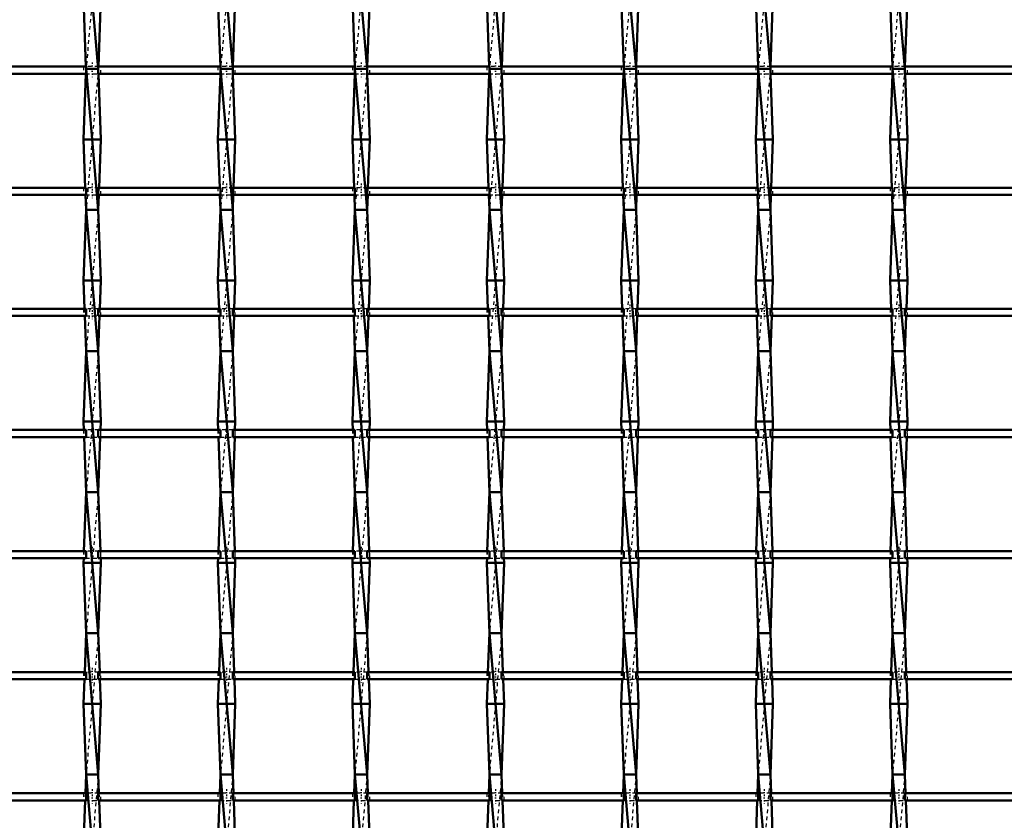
# Model space of a CAD drawing. Header units: millimetres. Extents: x -746 to 532, y -500 to 878.
# Tile 12 of 16: x -173 to 106, y 165 to 392. Entities that reach past the tile are written whole.
import ezdxf

# ---------------------------------------------------------------- set-up
doc = ezdxf.new("R2010")
doc.units = ezdxf.units.MM
doc.linetypes.add('Center', pattern=[1.5, 0.45, -0.5, 0.05, -0.5])
doc.linetypes.add('Dashed', pattern=[2, 1, -1])
for name, color, linetype, lineweight in [('AM_0', 7, 'Continuous', 50), ('AM_7', 7, 'Center', 25), ('AM_9', 6, 'Dashed', 25)]:
    doc.layers.add(name, color=color, linetype=linetype, lineweight=lineweight)

# ---------------------------------------------------------------- blocks, each defined once
blk = doc.blocks.new('9_46i0op5cmz2cym38dftzg85yj________0_in_LSSP2303438211800100035010_4')
at = {"layer": 'AM_0'}
for p, q in [((-154.13, 418), (-150.67, 378)), ((-154.85, 398), (-154.16, 378.63)), ((-149.95, 398), (-150.64, 378.63)), ((-154.13, 378), (-150.67, 338)), ((-150.67, 378), (-154.13, 378)), ((-154.18, 376.63), (-154.85, 358)), ((-150.62, 376.63), (-149.95, 358)), ((-149.95, 358), (-154.85, 358)), ((-154.85, 358), (-154.36, 344.3)), ((-149.95, 358), (-150.44, 344.3)), ((-154.29, 342.3), (-154.13, 338)), ((-150.51, 342.3), (-150.67, 338)), ((-154.13, 338), (-154.85, 318)), ((-154.13, 338), (-150.67, 298)), ((-150.67, 338), (-154.13, 338)), ((-150.67, 338), (-149.95, 318)), ((-149.95, 318), (-154.85, 318)), ((-154.85, 318), (-154.56, 309.97)), ((-149.95, 318), (-150.24, 309.97)), ((-154.49, 307.97), (-154.13, 298)), ((-150.31, 307.97), (-150.67, 298)), ((-154.13, 298), (-154.85, 278)), ((-150.67, 298), (-154.13, 298)), ((-154.13, 298), (-150.67, 258)), ((-150.67, 298), (-149.95, 278)), ((-149.95, 278), (-154.85, 278)), ((-154.85, 278), (-154.77, 275.64)), ((-149.95, 278), (-150.03, 275.64)), ((-154.69, 273.64), (-154.13, 258)), ((-150.11, 273.64), (-150.67, 258)), ((-154.13, 258), (-154.73, 241.31)), ((-154.13, 258), (-150.67, 218)), ((-150.67, 258), (-154.13, 258)), ((-150.67, 258), (-150.07, 241.31)), ((-154.8, 239.31), (-154.85, 238)), ((-154.85, 238), (-154.13, 218)), ((-149.95, 238), (-154.85, 238)), ((-149.95, 238), (-150.67, 218)), ((-150, 239.31), (-149.95, 238)), ((-154.13, 218), (-154.53, 206.98)), ((-154.13, 218), (-150.67, 178)), ((-150.67, 218), (-154.13, 218)), ((-150.67, 218), (-150.27, 206.98)), ((-154.6, 204.98), (-154.85, 198)), ((-150.2, 204.98), (-149.95, 198)), ((-149.95, 198), (-154.85, 198)), ((-154.85, 198), (-154.13, 178)), ((-149.95, 198), (-150.67, 178)), ((-154.13, 178), (-154.32, 172.65)), ((-154.13, 178), (-150.67, 138)), ((-150.67, 178), (-154.13, 178)), ((-150.67, 178), (-150.48, 172.65)), ((-154.4, 170.65), (-154.85, 158)), ((-150.4, 170.65), (-149.95, 158))]:
    blk.add_line(p, q, dxfattribs=at)
at = {"layer": 'AM_9'}
for p, q in [((-150.67, 418), (-154.13, 378)), ((-154.13, 378), (-154.18, 376.63)), ((-154.16, 378.63), (-154.13, 378)), ((-150.67, 378), (-154.13, 338)), ((-150.64, 378.63), (-150.67, 378)), ((-150.67, 378), (-150.62, 376.63)), ((-154.36, 344.3), (-154.29, 342.3)), ((-150.44, 344.3), (-150.51, 342.3)), ((-150.67, 338), (-154.13, 298)), ((-154.56, 309.97), (-154.49, 307.97)), ((-150.24, 309.97), (-150.31, 307.97)), ((-150.67, 298), (-154.13, 258)), ((-154.77, 275.64), (-154.69, 273.64)), ((-150.03, 275.64), (-150.11, 273.64)), ((-150.67, 258), (-154.13, 218)), ((-154.73, 241.31), (-154.8, 239.31)), ((-150.07, 241.31), (-150, 239.31)), ((-150.67, 218), (-154.13, 178)), ((-154.53, 206.98), (-154.6, 204.98)), ((-150.27, 206.98), (-150.2, 204.98)), ((-150.67, 178), (-154.13, 138)), ((-154.32, 172.65), (-154.4, 170.65)), ((-150.48, 172.65), (-150.4, 170.65))]:
    blk.add_line(p, q, dxfattribs=at)
blk = doc.blocks.new('10_gucr9vk588fyxqdkzhwn89y7b________0_in_LSSP2303438211800100035010_4')
at = {"layer": 'AM_0'}
for p, q in [((-116.03, 418), (-112.57, 378)), ((-116.75, 398), (-116.06, 378.63)), ((-111.85, 398), (-112.54, 378.63)), ((-112.57, 378), (-116.03, 378)), ((-116.03, 378), (-112.57, 338)), ((-116.08, 376.63), (-116.75, 358)), ((-112.52, 376.63), (-111.85, 358)), ((-111.85, 358), (-116.75, 358)), ((-116.75, 358), (-116.26, 344.3)), ((-111.85, 358), (-112.34, 344.3)), ((-116.19, 342.3), (-116.03, 338)), ((-112.41, 342.3), (-112.57, 338)), ((-116.03, 338), (-116.75, 318)), ((-116.03, 338), (-112.57, 298)), ((-112.57, 338), (-116.03, 338)), ((-112.57, 338), (-111.85, 318)), ((-111.85, 318), (-116.75, 318)), ((-116.75, 318), (-116.46, 309.97)), ((-111.85, 318), (-112.14, 309.97)), ((-116.39, 307.97), (-116.03, 298)), ((-112.21, 307.97), (-112.57, 298)), ((-116.03, 298), (-116.75, 278)), ((-116.03, 298), (-112.57, 258)), ((-112.57, 298), (-116.03, 298)), ((-112.57, 298), (-111.85, 278)), ((-116.75, 278), (-116.67, 275.64)), ((-111.85, 278), (-116.75, 278)), ((-111.85, 278), (-111.93, 275.64)), ((-116.59, 273.64), (-116.03, 258)), ((-112.01, 273.64), (-112.57, 258)), ((-116.03, 258), (-116.63, 241.31)), ((-116.03, 258), (-112.57, 218)), ((-112.57, 258), (-116.03, 258)), ((-112.57, 258), (-111.97, 241.31)), ((-116.7, 239.31), (-116.75, 238)), ((-111.85, 238), (-116.75, 238)), ((-116.75, 238), (-116.03, 218)), ((-111.85, 238), (-112.57, 218)), ((-111.9, 239.31), (-111.85, 238)), ((-116.03, 218), (-116.43, 206.98)), ((-116.03, 218), (-112.57, 178)), ((-112.57, 218), (-116.03, 218)), ((-112.57, 218), (-112.17, 206.98)), ((-116.5, 204.98), (-116.75, 198)), ((-112.1, 204.98), (-111.85, 198)), ((-111.85, 198), (-116.75, 198)), ((-116.75, 198), (-116.03, 178)), ((-111.85, 198), (-112.57, 178)), ((-116.03, 178), (-116.22, 172.65)), ((-116.03, 178), (-112.57, 138)), ((-112.57, 178), (-116.03, 178)), ((-112.57, 178), (-112.38, 172.65)), ((-116.3, 170.65), (-116.75, 158)), ((-112.3, 170.65), (-111.85, 158))]:
    blk.add_line(p, q, dxfattribs=at)
at = {"layer": 'AM_9'}
for p, q in [((-112.57, 418), (-116.03, 378)), ((-116.03, 378), (-116.08, 376.63)), ((-116.06, 378.63), (-116.03, 378)), ((-112.57, 378), (-116.03, 338)), ((-112.54, 378.63), (-112.57, 378)), ((-112.57, 378), (-112.52, 376.63)), ((-116.26, 344.3), (-116.19, 342.3)), ((-112.34, 344.3), (-112.41, 342.3)), ((-112.57, 338), (-116.03, 298)), ((-116.46, 309.97), (-116.39, 307.97)), ((-112.14, 309.97), (-112.21, 307.97)), ((-112.57, 298), (-116.03, 258)), ((-116.67, 275.64), (-116.59, 273.64)), ((-111.93, 275.64), (-112.01, 273.64)), ((-112.57, 258), (-116.03, 218)), ((-116.63, 241.31), (-116.7, 239.31)), ((-111.97, 241.31), (-111.9, 239.31)), ((-112.57, 218), (-116.03, 178)), ((-116.43, 206.98), (-116.5, 204.98)), ((-112.17, 206.98), (-112.1, 204.98)), ((-112.57, 178), (-116.03, 138)), ((-116.22, 172.65), (-116.3, 170.65)), ((-112.38, 172.65), (-112.3, 170.65))]:
    blk.add_line(p, q, dxfattribs=at)
blk = doc.blocks.new('11_9jeyl3pozs5ctkztnhtg4qyzk________0_in_LSSP2303438211800100035010_4')
at = {"layer": 'AM_0'}
for p, q in [((-77.93, 418), (-74.47, 378)), ((-78.65, 398), (-77.96, 378.63)), ((-73.75, 398), (-74.44, 378.63)), ((-77.93, 378), (-74.47, 338)), ((-74.47, 378), (-77.93, 378)), ((-77.98, 376.63), (-78.65, 358)), ((-74.42, 376.63), (-73.75, 358)), ((-73.75, 358), (-78.65, 358)), ((-78.65, 358), (-78.16, 344.3)), ((-73.75, 358), (-74.24, 344.3)), ((-78.09, 342.3), (-77.93, 338)), ((-74.31, 342.3), (-74.47, 338)), ((-77.93, 338), (-78.65, 318)), ((-74.47, 338), (-77.93, 338)), ((-77.93, 338), (-74.47, 298)), ((-74.47, 338), (-73.75, 318)), ((-73.75, 318), (-78.65, 318)), ((-78.65, 318), (-78.36, 309.97)), ((-73.75, 318), (-74.04, 309.97)), ((-78.29, 307.97), (-77.93, 298)), ((-74.11, 307.97), (-74.47, 298)), ((-77.93, 298), (-78.65, 278)), ((-77.93, 298), (-74.47, 258)), ((-74.47, 298), (-77.93, 298)), ((-74.47, 298), (-73.75, 278)), ((-73.75, 278), (-78.65, 278)), ((-78.65, 278), (-78.57, 275.64)), ((-73.75, 278), (-73.83, 275.64)), ((-78.49, 273.64), (-77.93, 258)), ((-73.91, 273.64), (-74.47, 258)), ((-77.93, 258), (-78.53, 241.31)), ((-77.93, 258), (-74.47, 218)), ((-74.47, 258), (-77.93, 258)), ((-74.47, 258), (-73.87, 241.31)), ((-78.6, 239.31), (-78.65, 238)), ((-73.75, 238), (-78.65, 238)), ((-78.65, 238), (-77.93, 218)), ((-73.75, 238), (-74.47, 218)), ((-73.8, 239.31), (-73.75, 238)), ((-77.93, 218), (-78.33, 206.98)), ((-77.93, 218), (-74.47, 178)), ((-74.47, 218), (-77.93, 218)), ((-74.47, 218), (-74.07, 206.98)), ((-78.4, 204.98), (-78.65, 198)), ((-74, 204.98), (-73.75, 198)), ((-73.75, 198), (-78.65, 198)), ((-78.65, 198), (-77.93, 178)), ((-73.75, 198), (-74.47, 178)), ((-77.93, 178), (-78.12, 172.65)), ((-77.93, 178), (-74.47, 138)), ((-74.47, 178), (-77.93, 178)), ((-74.47, 178), (-74.28, 172.65)), ((-78.2, 170.65), (-78.65, 158)), ((-74.2, 170.65), (-73.75, 158))]:
    blk.add_line(p, q, dxfattribs=at)
at = {"layer": 'AM_9'}
for p, q in [((-74.47, 418), (-77.93, 378)), ((-77.93, 378), (-77.98, 376.63)), ((-77.96, 378.63), (-77.93, 378)), ((-74.47, 378), (-77.93, 338)), ((-74.44, 378.63), (-74.47, 378)), ((-74.47, 378), (-74.42, 376.63)), ((-78.16, 344.3), (-78.09, 342.3)), ((-74.24, 344.3), (-74.31, 342.3)), ((-74.47, 338), (-77.93, 298)), ((-78.36, 309.97), (-78.29, 307.97)), ((-74.04, 309.97), (-74.11, 307.97)), ((-74.47, 298), (-77.93, 258)), ((-78.57, 275.64), (-78.49, 273.64)), ((-73.83, 275.64), (-73.91, 273.64)), ((-74.47, 258), (-77.93, 218)), ((-78.53, 241.31), (-78.6, 239.31)), ((-73.87, 241.31), (-73.8, 239.31)), ((-74.47, 218), (-77.93, 178)), ((-78.33, 206.98), (-78.4, 204.98)), ((-74.07, 206.98), (-74, 204.98)), ((-74.47, 178), (-77.93, 138)), ((-78.12, 172.65), (-78.2, 170.65)), ((-74.28, 172.65), (-74.2, 170.65))]:
    blk.add_line(p, q, dxfattribs=at)
blk = doc.blocks.new('12_7egzcn4bgrqp8jsu6ovi1uvje________0_in_LSSP2303438211800100035010_4')
at = {"layer": 'AM_0'}
for p, q in [((-39.83, 418), (-36.37, 378)), ((-40.55, 398), (-39.86, 378.63)), ((-35.65, 398), (-36.34, 378.63)), ((-36.37, 378), (-39.83, 378)), ((-39.83, 378), (-36.37, 338)), ((-39.88, 376.63), (-40.55, 358)), ((-36.32, 376.63), (-35.65, 358)), ((-35.65, 358), (-40.55, 358)), ((-40.55, 358), (-40.06, 344.3)), ((-35.65, 358), (-36.14, 344.3)), ((-39.99, 342.3), (-39.83, 338)), ((-36.21, 342.3), (-36.37, 338)), ((-39.83, 338), (-40.55, 318)), ((-39.83, 338), (-36.37, 298)), ((-36.37, 338), (-39.83, 338)), ((-36.37, 338), (-35.65, 318)), ((-35.65, 318), (-40.55, 318)), ((-40.55, 318), (-40.26, 309.97)), ((-35.65, 318), (-35.94, 309.97)), ((-40.19, 307.97), (-39.83, 298)), ((-36.01, 307.97), (-36.37, 298)), ((-39.83, 298), (-40.55, 278)), ((-39.83, 298), (-36.37, 258)), ((-36.37, 298), (-39.83, 298)), ((-36.37, 298), (-35.65, 278)), ((-35.65, 278), (-40.55, 278)), ((-40.55, 278), (-40.47, 275.64)), ((-35.65, 278), (-35.73, 275.64)), ((-40.39, 273.64), (-39.83, 258)), ((-35.81, 273.64), (-36.37, 258)), ((-39.83, 258), (-40.43, 241.31)), ((-39.83, 258), (-36.37, 218)), ((-36.37, 258), (-39.83, 258)), ((-36.37, 258), (-35.77, 241.31)), ((-40.5, 239.31), (-40.55, 238)), ((-40.55, 238), (-39.83, 218)), ((-35.65, 238), (-40.55, 238)), ((-35.65, 238), (-36.37, 218)), ((-35.7, 239.31), (-35.65, 238)), ((-39.83, 218), (-40.23, 206.98)), ((-39.83, 218), (-36.37, 178)), ((-36.37, 218), (-39.83, 218)), ((-36.37, 218), (-35.97, 206.98)), ((-40.3, 204.98), (-40.55, 198)), ((-35.9, 204.98), (-35.65, 198)), ((-40.55, 198), (-39.83, 178)), ((-35.65, 198), (-40.55, 198)), ((-35.65, 198), (-36.37, 178)), ((-39.83, 178), (-40.02, 172.65)), ((-36.37, 178), (-39.83, 178)), ((-39.83, 178), (-36.37, 138)), ((-36.37, 178), (-36.18, 172.65)), ((-40.1, 170.65), (-40.55, 158)), ((-36.1, 170.65), (-35.65, 158))]:
    blk.add_line(p, q, dxfattribs=at)
at = {"layer": 'AM_9'}
for p, q in [((-36.37, 418), (-39.83, 378)), ((-39.83, 378), (-39.88, 376.63)), ((-39.86, 378.63), (-39.83, 378)), ((-36.37, 378), (-39.83, 338)), ((-36.34, 378.63), (-36.37, 378)), ((-36.37, 378), (-36.32, 376.63)), ((-40.06, 344.3), (-39.99, 342.3)), ((-36.14, 344.3), (-36.21, 342.3)), ((-36.37, 338), (-39.83, 298)), ((-40.26, 309.97), (-40.19, 307.97)), ((-35.94, 309.97), (-36.01, 307.97)), ((-36.37, 298), (-39.83, 258)), ((-40.47, 275.64), (-40.39, 273.64)), ((-35.73, 275.64), (-35.81, 273.64)), ((-36.37, 258), (-39.83, 218)), ((-40.43, 241.31), (-40.5, 239.31)), ((-35.77, 241.31), (-35.7, 239.31)), ((-36.37, 218), (-39.83, 178)), ((-40.23, 206.98), (-40.3, 204.98)), ((-35.97, 206.98), (-35.9, 204.98)), ((-36.37, 178), (-39.83, 138)), ((-40.02, 172.65), (-40.1, 170.65)), ((-36.18, 172.65), (-36.1, 170.65))]:
    blk.add_line(p, q, dxfattribs=at)
blk = doc.blocks.new('13_pkba8w74onnq8aukz9qilmabv________0_in_LSSP2303438211800100035010_4')
at = {"layer": 'AM_0'}
for p, q in [((-1.73, 418), (1.73, 378)), ((-2.45, 398), (-1.76, 378.63)), ((2.45, 398), (1.76, 378.63)), ((-1.73, 378), (1.73, 338)), ((1.73, 378), (-1.73, 378)), ((-1.78, 376.63), (-2.45, 358)), ((1.78, 376.63), (2.45, 358)), ((2.45, 358), (-2.45, 358)), ((-2.45, 358), (-1.96, 344.3)), ((2.45, 358), (1.96, 344.3)), ((-1.89, 342.3), (-1.73, 338)), ((1.89, 342.3), (1.73, 338)), ((-1.73, 338), (-2.45, 318)), ((-1.73, 338), (1.73, 298)), ((1.73, 338), (-1.73, 338)), ((1.73, 338), (2.45, 318)), ((2.45, 318), (-2.45, 318)), ((-2.45, 318), (-2.16, 309.97)), ((2.45, 318), (2.16, 309.97)), ((-2.09, 307.97), (-1.73, 298)), ((2.09, 307.97), (1.73, 298)), ((-1.73, 298), (-2.45, 278)), ((-1.73, 298), (1.73, 258)), ((1.73, 298), (-1.73, 298)), ((1.73, 298), (2.45, 278)), ((2.45, 278), (-2.45, 278)), ((-2.45, 278), (-2.37, 275.64)), ((2.45, 278), (2.37, 275.64)), ((-2.29, 273.64), (-1.73, 258)), ((2.29, 273.64), (1.73, 258)), ((-1.73, 258), (-2.33, 241.31)), ((-1.73, 258), (1.73, 218)), ((1.73, 258), (-1.73, 258)), ((1.73, 258), (2.33, 241.31)), ((-2.4, 239.31), (-2.45, 238)), ((2.45, 238), (-2.45, 238)), ((-2.45, 238), (-1.73, 218)), ((2.45, 238), (1.73, 218)), ((2.4, 239.31), (2.45, 238)), ((-1.73, 218), (-2.13, 206.98)), ((-1.73, 218), (1.73, 178)), ((1.73, 218), (-1.73, 218)), ((1.73, 218), (2.13, 206.98)), ((-2.2, 204.98), (-2.45, 198)), ((2.2, 204.98), (2.45, 198)), ((-2.45, 198), (-1.73, 178)), ((2.45, 198), (-2.45, 198)), ((2.45, 198), (1.73, 178)), ((-1.73, 178), (-1.92, 172.65)), ((1.73, 178), (-1.73, 178)), ((-1.73, 178), (1.73, 138)), ((1.73, 178), (1.92, 172.65)), ((-2, 170.65), (-2.45, 158)), ((2, 170.65), (2.45, 158))]:
    blk.add_line(p, q, dxfattribs=at)
at = {"layer": 'AM_9'}
for p, q in [((1.73, 418), (-1.73, 378)), ((-1.73, 378), (-1.78, 376.63)), ((-1.76, 378.63), (-1.73, 378)), ((1.73, 378), (-1.73, 338)), ((1.76, 378.63), (1.73, 378)), ((1.73, 378), (1.78, 376.63)), ((-1.96, 344.3), (-1.89, 342.3)), ((1.96, 344.3), (1.89, 342.3)), ((1.73, 338), (-1.73, 298)), ((-2.16, 309.97), (-2.09, 307.97)), ((2.16, 309.97), (2.09, 307.97)), ((1.73, 298), (-1.73, 258)), ((-2.37, 275.64), (-2.29, 273.64)), ((2.37, 275.64), (2.29, 273.64)), ((1.73, 258), (-1.73, 218)), ((-2.33, 241.31), (-2.4, 239.31)), ((2.33, 241.31), (2.4, 239.31)), ((1.73, 218), (-1.73, 178)), ((-2.13, 206.98), (-2.2, 204.98)), ((2.13, 206.98), (2.2, 204.98)), ((1.73, 178), (-1.73, 138)), ((-1.92, 172.65), (-2, 170.65)), ((1.92, 172.65), (2, 170.65))]:
    blk.add_line(p, q, dxfattribs=at)
blk = doc.blocks.new('14_75t9is8yfoc9065000ngrv4vb________0_in_LSSP2303438211800100035010_4')
at = {"layer": 'AM_0'}
for p, q in [((36.37, 418), (39.83, 378)), ((35.65, 398), (36.34, 378.63)), ((40.55, 398), (39.86, 378.63)), ((36.37, 378), (39.83, 338)), ((39.83, 378), (36.37, 378)), ((36.32, 376.63), (35.65, 358)), ((39.88, 376.63), (40.55, 358)), ((35.65, 358), (36.14, 344.3)), ((40.55, 358), (35.65, 358)), ((40.55, 358), (40.06, 344.3)), ((36.21, 342.3), (36.37, 338)), ((39.99, 342.3), (39.83, 338)), ((36.37, 338), (35.65, 318)), ((36.37, 338), (39.83, 298)), ((39.83, 338), (36.37, 338)), ((39.83, 338), (40.55, 318)), ((40.55, 318), (35.65, 318)), ((35.65, 318), (35.94, 309.97)), ((40.55, 318), (40.26, 309.97)), ((36.01, 307.97), (36.37, 298)), ((40.19, 307.97), (39.83, 298)), ((36.37, 298), (35.65, 278)), ((36.37, 298), (39.83, 258)), ((39.83, 298), (36.37, 298)), ((39.83, 298), (40.55, 278)), ((40.55, 278), (35.65, 278)), ((35.65, 278), (35.73, 275.64)), ((40.55, 278), (40.47, 275.64)), ((35.81, 273.64), (36.37, 258)), ((40.39, 273.64), (39.83, 258)), ((36.37, 258), (35.77, 241.31)), ((36.37, 258), (39.83, 218)), ((39.83, 258), (36.37, 258)), ((39.83, 258), (40.43, 241.31)), ((35.7, 239.31), (35.65, 238)), ((40.55, 238), (35.65, 238)), ((35.65, 238), (36.37, 218)), ((40.55, 238), (39.83, 218)), ((40.5, 239.31), (40.55, 238)), ((36.37, 218), (35.97, 206.98)), ((36.37, 218), (39.83, 178)), ((39.83, 218), (36.37, 218)), ((39.83, 218), (40.23, 206.98)), ((35.9, 204.98), (35.65, 198)), ((40.3, 204.98), (40.55, 198)), ((35.65, 198), (36.37, 178)), ((40.55, 198), (35.65, 198)), ((40.55, 198), (39.83, 178)), ((36.37, 178), (36.18, 172.65)), ((39.83, 178), (36.37, 178)), ((36.37, 178), (39.83, 138)), ((39.83, 178), (40.02, 172.65)), ((36.1, 170.65), (35.65, 158)), ((40.1, 170.65), (40.55, 158))]:
    blk.add_line(p, q, dxfattribs=at)
at = {"layer": 'AM_9'}
for p, q in [((39.83, 418), (36.37, 378)), ((36.37, 378), (36.32, 376.63)), ((36.34, 378.63), (36.37, 378)), ((39.83, 378), (36.37, 338)), ((39.86, 378.63), (39.83, 378)), ((39.83, 378), (39.88, 376.63)), ((36.14, 344.3), (36.21, 342.3)), ((40.06, 344.3), (39.99, 342.3)), ((39.83, 338), (36.37, 298)), ((35.94, 309.97), (36.01, 307.97)), ((40.26, 309.97), (40.19, 307.97)), ((39.83, 298), (36.37, 258)), ((35.73, 275.64), (35.81, 273.64)), ((40.47, 275.64), (40.39, 273.64)), ((39.83, 258), (36.37, 218)), ((35.77, 241.31), (35.7, 239.31)), ((40.43, 241.31), (40.5, 239.31)), ((39.83, 218), (36.37, 178)), ((35.97, 206.98), (35.9, 204.98)), ((40.23, 206.98), (40.3, 204.98)), ((39.83, 178), (36.37, 138)), ((36.18, 172.65), (36.1, 170.65)), ((40.02, 172.65), (40.1, 170.65))]:
    blk.add_line(p, q, dxfattribs=at)
blk = doc.blocks.new('15_100idx0arfyi43uvn815dof4g________0_in_LSSP2303438211800100035010_4')
at = {"layer": 'AM_0'}
for p, q in [((74.47, 418), (77.93, 378)), ((73.75, 398), (74.44, 378.63)), ((78.65, 398), (77.96, 378.63)), ((74.47, 378), (77.93, 338)), ((77.93, 378), (74.47, 378)), ((74.42, 376.63), (73.75, 358)), ((77.98, 376.63), (78.65, 358)), ((78.65, 358), (73.75, 358)), ((73.75, 358), (74.24, 344.3)), ((78.65, 358), (78.16, 344.3)), ((74.31, 342.3), (74.47, 338)), ((78.09, 342.3), (77.93, 338)), ((74.47, 338), (73.75, 318)), ((74.47, 338), (77.93, 298)), ((77.93, 338), (74.47, 338)), ((77.93, 338), (78.65, 318)), ((78.65, 318), (73.75, 318)), ((73.75, 318), (74.04, 309.97)), ((78.65, 318), (78.36, 309.97)), ((74.11, 307.97), (74.47, 298)), ((78.29, 307.97), (77.93, 298)), ((74.47, 298), (73.75, 278)), ((74.47, 298), (77.93, 258)), ((77.93, 298), (74.47, 298)), ((77.93, 298), (78.65, 278)), ((78.65, 278), (73.75, 278)), ((73.75, 278), (73.83, 275.64)), ((78.65, 278), (78.57, 275.64)), ((73.91, 273.64), (74.47, 258)), ((78.49, 273.64), (77.93, 258)), ((74.47, 258), (73.87, 241.31)), ((74.47, 258), (77.93, 218)), ((77.93, 258), (74.47, 258)), ((77.93, 258), (78.53, 241.31)), ((73.8, 239.31), (73.75, 238)), ((78.65, 238), (73.75, 238)), ((73.75, 238), (74.47, 218)), ((78.65, 238), (77.93, 218)), ((78.6, 239.31), (78.65, 238)), ((74.47, 218), (74.07, 206.98)), ((74.47, 218), (77.93, 178)), ((77.93, 218), (74.47, 218)), ((77.93, 218), (78.33, 206.98)), ((74, 204.98), (73.75, 198)), ((78.4, 204.98), (78.65, 198)), ((73.75, 198), (74.47, 178)), ((78.65, 198), (73.75, 198)), ((78.65, 198), (77.93, 178)), ((74.47, 178), (74.28, 172.65)), ((77.93, 178), (74.47, 178)), ((74.47, 178), (77.93, 138)), ((77.93, 178), (78.12, 172.65)), ((74.2, 170.65), (73.75, 158)), ((78.2, 170.65), (78.65, 158))]:
    blk.add_line(p, q, dxfattribs=at)
at = {"layer": 'AM_9'}
for p, q in [((77.93, 418), (74.47, 378)), ((74.47, 378), (74.42, 376.63)), ((74.44, 378.63), (74.47, 378)), ((77.93, 378), (74.47, 338)), ((77.96, 378.63), (77.93, 378)), ((77.93, 378), (77.98, 376.63)), ((74.24, 344.3), (74.31, 342.3)), ((78.16, 344.3), (78.09, 342.3)), ((77.93, 338), (74.47, 298)), ((74.04, 309.97), (74.11, 307.97)), ((78.36, 309.97), (78.29, 307.97)), ((77.93, 298), (74.47, 258)), ((73.83, 275.64), (73.91, 273.64)), ((78.57, 275.64), (78.49, 273.64)), ((77.93, 258), (74.47, 218)), ((73.87, 241.31), (73.8, 239.31)), ((78.53, 241.31), (78.6, 239.31)), ((77.93, 218), (74.47, 178)), ((74.07, 206.98), (74, 204.98)), ((78.33, 206.98), (78.4, 204.98)), ((77.93, 178), (74.47, 138)), ((74.28, 172.65), (74.2, 170.65)), ((78.12, 172.65), (78.2, 170.65))]:
    blk.add_line(p, q, dxfattribs=at)
blk = doc.blocks.new('44_hhdfaoyef2fr2av38n0asvsgk________0_in_LSSP2303438211800100035010_4')
at = {"layer": 'AM_0'}
for p, q in [((-154.13, 172.65), (-188.77, 172.65)), ((-154.13, 170.65), (-188.77, 170.65)), ((-154.13, 172.65), (-154.13, 170.65)), ((-116.03, 172.65), (-150.67, 172.65)), ((-150.67, 170.65), (-150.67, 172.65)), ((-116.03, 170.65), (-150.67, 170.65)), ((-116.03, 172.65), (-116.03, 170.65)), ((-77.93, 172.65), (-112.57, 172.65)), ((-112.57, 170.65), (-112.57, 172.65)), ((-77.93, 170.65), (-112.57, 170.65)), ((-77.93, 172.65), (-77.93, 170.65)), ((-74.47, 170.65), (-74.47, 172.65)), ((-39.83, 172.65), (-74.47, 172.65)), ((-39.83, 170.65), (-74.47, 170.65)), ((-39.83, 172.65), (-39.83, 170.65)), ((-36.37, 170.65), (-36.37, 172.65)), ((-1.73, 172.65), (-36.37, 172.65)), ((-1.73, 170.65), (-36.37, 170.65)), ((-1.73, 172.65), (-1.73, 170.65)), ((1.73, 170.65), (1.73, 172.65)), ((36.37, 172.65), (1.73, 172.65)), ((36.37, 170.65), (1.73, 170.65)), ((36.37, 172.65), (36.37, 170.65)), ((39.83, 170.65), (39.83, 172.65)), ((74.47, 172.65), (39.83, 172.65)), ((74.47, 170.65), (39.83, 170.65)), ((74.47, 172.65), (74.47, 170.65)), ((77.93, 170.65), (77.93, 172.65)), ((112.57, 172.65), (77.93, 172.65)), ((112.57, 170.65), (77.93, 170.65))]:
    blk.add_line(p, q, dxfattribs=at)
at = {"layer": 'AM_7'}
for p, q in [((-152.4, 173.85), (-152.4, 169.45)), ((-114.3, 173.85), (-114.3, 169.45)), ((-76.2, 173.85), (-76.2, 169.45)), ((-38.1, 173.85), (-38.1, 169.45)), ((0, 173.85), (0, 169.45)), ((38.1, 173.85), (38.1, 169.45)), ((76.2, 173.85), (76.2, 169.45))]:
    blk.add_line(p, q, dxfattribs=at)
at = {"layer": 'AM_9'}
for p, q in [((-154.85, 172.65), (-154.85, 170.65)), ((-150.67, 172.65), (-154.13, 172.65)), ((-154.13, 170.65), (-150.67, 170.65)), ((-149.95, 170.65), (-149.95, 172.65)), ((-116.75, 172.65), (-116.75, 170.65)), ((-112.57, 172.65), (-116.03, 172.65)), ((-116.03, 170.65), (-112.57, 170.65)), ((-111.85, 170.65), (-111.85, 172.65)), ((-78.65, 172.65), (-78.65, 170.65)), ((-74.47, 172.65), (-77.93, 172.65)), ((-77.93, 170.65), (-74.47, 170.65)), ((-73.75, 170.65), (-73.75, 172.65)), ((-40.55, 172.65), (-40.55, 170.65)), ((-36.37, 172.65), (-39.83, 172.65)), ((-39.83, 170.65), (-36.37, 170.65)), ((-35.65, 170.65), (-35.65, 172.65)), ((-2.45, 172.65), (-2.45, 170.65)), ((1.73, 172.65), (-1.73, 172.65)), ((-1.73, 170.65), (1.73, 170.65)), ((2.45, 170.65), (2.45, 172.65)), ((35.65, 172.65), (35.65, 170.65)), ((39.83, 172.65), (36.37, 172.65)), ((36.37, 170.65), (39.83, 170.65)), ((40.55, 170.65), (40.55, 172.65)), ((73.75, 172.65), (73.75, 170.65)), ((77.93, 172.65), (74.47, 172.65)), ((74.47, 170.65), (77.93, 170.65)), ((78.65, 170.65), (78.65, 172.65))]:
    blk.add_line(p, q, dxfattribs=at)
blk = doc.blocks.new('45_4zis78kst8nrps5p6p5c96caf________0_in_LSSP2303438211800100035010_4')
at = {"layer": 'AM_0'}
for p, q in [((-154.13, 206.98), (-188.77, 206.98)), ((-154.13, 206.98), (-154.13, 204.98)), ((-150.67, 204.98), (-150.67, 206.98)), ((-116.03, 206.98), (-150.67, 206.98)), ((-116.03, 206.98), (-116.03, 204.98)), ((-112.57, 204.98), (-112.57, 206.98)), ((-77.93, 206.98), (-112.57, 206.98)), ((-77.93, 206.98), (-77.93, 204.98)), ((-74.47, 204.98), (-74.47, 206.98)), ((-39.83, 206.98), (-74.47, 206.98)), ((-39.83, 206.98), (-39.83, 204.98)), ((-36.37, 204.98), (-36.37, 206.98)), ((-1.73, 206.98), (-36.37, 206.98)), ((-1.73, 206.98), (-1.73, 204.98)), ((1.73, 204.98), (1.73, 206.98)), ((36.37, 206.98), (1.73, 206.98)), ((36.37, 206.98), (36.37, 204.98)), ((39.83, 204.98), (39.83, 206.98)), ((74.47, 206.98), (39.83, 206.98)), ((74.47, 206.98), (74.47, 204.98)), ((77.93, 204.98), (77.93, 206.98)), ((112.57, 206.98), (77.93, 206.98)), ((-154.13, 204.98), (-188.77, 204.98)), ((-116.03, 204.98), (-150.67, 204.98)), ((-77.93, 204.98), (-112.57, 204.98)), ((-39.83, 204.98), (-74.47, 204.98)), ((-1.73, 204.98), (-36.37, 204.98)), ((36.37, 204.98), (1.73, 204.98)), ((74.47, 204.98), (39.83, 204.98)), ((112.57, 204.98), (77.93, 204.98))]:
    blk.add_line(p, q, dxfattribs=at)
at = {"layer": 'AM_7'}
for p, q in [((-152.4, 208.18), (-152.4, 203.78)), ((-114.3, 208.18), (-114.3, 203.78)), ((-76.2, 208.18), (-76.2, 203.78)), ((-38.1, 208.18), (-38.1, 203.78)), ((0, 208.18), (0, 203.78)), ((38.1, 208.18), (38.1, 203.78)), ((76.2, 208.18), (76.2, 203.78))]:
    blk.add_line(p, q, dxfattribs=at)
at = {"layer": 'AM_9'}
for p, q in [((-154.85, 206.98), (-154.85, 204.98)), ((-150.67, 206.98), (-154.13, 206.98)), ((-149.95, 204.98), (-149.95, 206.98)), ((-116.75, 206.98), (-116.75, 204.98)), ((-112.57, 206.98), (-116.03, 206.98)), ((-111.85, 204.98), (-111.85, 206.98)), ((-78.65, 206.98), (-78.65, 204.98)), ((-74.47, 206.98), (-77.93, 206.98)), ((-73.75, 204.98), (-73.75, 206.98)), ((-40.55, 206.98), (-40.55, 204.98)), ((-36.37, 206.98), (-39.83, 206.98)), ((-35.65, 204.98), (-35.65, 206.98)), ((-2.45, 206.98), (-2.45, 204.98)), ((1.73, 206.98), (-1.73, 206.98)), ((2.45, 204.98), (2.45, 206.98)), ((35.65, 206.98), (35.65, 204.98)), ((39.83, 206.98), (36.37, 206.98)), ((40.55, 204.98), (40.55, 206.98)), ((73.75, 206.98), (73.75, 204.98)), ((77.93, 206.98), (74.47, 206.98)), ((78.65, 204.98), (78.65, 206.98)), ((-154.13, 204.98), (-150.67, 204.98)), ((-116.03, 204.98), (-112.57, 204.98)), ((-77.93, 204.98), (-74.47, 204.98)), ((-39.83, 204.98), (-36.37, 204.98)), ((-1.73, 204.98), (1.73, 204.98)), ((36.37, 204.98), (39.83, 204.98)), ((74.47, 204.98), (77.93, 204.98))]:
    blk.add_line(p, q, dxfattribs=at)
blk = doc.blocks.new('46_oqd2mjxbkvvqtewrpz32coc6s________0_in_LSSP2303438211800100035010_4')
at = {"layer": 'AM_0'}
for p, q in [((-154.13, 241.31), (-188.77, 241.31)), ((-154.13, 241.31), (-154.13, 239.31)), ((-150.67, 239.31), (-150.67, 241.31)), ((-116.03, 241.31), (-150.67, 241.31)), ((-116.03, 241.31), (-116.03, 239.31)), ((-77.93, 241.31), (-112.57, 241.31)), ((-112.57, 239.31), (-112.57, 241.31)), ((-77.93, 241.31), (-77.93, 239.31)), ((-74.47, 239.31), (-74.47, 241.31)), ((-39.83, 241.31), (-74.47, 241.31)), ((-39.83, 241.31), (-39.83, 239.31)), ((-36.37, 239.31), (-36.37, 241.31)), ((-1.73, 241.31), (-36.37, 241.31)), ((-1.73, 241.31), (-1.73, 239.31)), ((1.73, 239.31), (1.73, 241.31)), ((36.37, 241.31), (1.73, 241.31)), ((36.37, 241.31), (36.37, 239.31)), ((39.83, 239.31), (39.83, 241.31)), ((74.47, 241.31), (39.83, 241.31)), ((74.47, 241.31), (74.47, 239.31)), ((77.93, 239.31), (77.93, 241.31)), ((112.57, 241.31), (77.93, 241.31)), ((-154.13, 239.31), (-188.77, 239.31)), ((-116.03, 239.31), (-150.67, 239.31)), ((-77.93, 239.31), (-112.57, 239.31)), ((-39.83, 239.31), (-74.47, 239.31)), ((-1.73, 239.31), (-36.37, 239.31)), ((36.37, 239.31), (1.73, 239.31)), ((74.47, 239.31), (39.83, 239.31)), ((112.57, 239.31), (77.93, 239.31))]:
    blk.add_line(p, q, dxfattribs=at)
at = {"layer": 'AM_7'}
for p, q in [((-152.4, 242.51), (-152.4, 238.11)), ((-114.3, 242.51), (-114.3, 238.11)), ((-76.2, 242.51), (-76.2, 238.11)), ((-38.1, 242.51), (-38.1, 238.11)), ((0, 242.51), (0, 238.11)), ((38.1, 242.51), (38.1, 238.11)), ((76.2, 242.51), (76.2, 238.11))]:
    blk.add_line(p, q, dxfattribs=at)
at = {"layer": 'AM_9'}
for p, q in [((-154.85, 241.31), (-154.85, 239.31)), ((-150.67, 241.31), (-154.13, 241.31)), ((-149.95, 239.31), (-149.95, 241.31)), ((-116.75, 241.31), (-116.75, 239.31)), ((-112.57, 241.31), (-116.03, 241.31)), ((-111.85, 239.31), (-111.85, 241.31)), ((-78.65, 241.31), (-78.65, 239.31)), ((-74.47, 241.31), (-77.93, 241.31)), ((-73.75, 239.31), (-73.75, 241.31)), ((-40.55, 241.31), (-40.55, 239.31)), ((-36.37, 241.31), (-39.83, 241.31)), ((-35.65, 239.31), (-35.65, 241.31)), ((-2.45, 241.31), (-2.45, 239.31)), ((1.73, 241.31), (-1.73, 241.31)), ((2.45, 239.31), (2.45, 241.31)), ((35.65, 241.31), (35.65, 239.31)), ((39.83, 241.31), (36.37, 241.31)), ((40.55, 239.31), (40.55, 241.31)), ((73.75, 241.31), (73.75, 239.31)), ((77.93, 241.31), (74.47, 241.31)), ((78.65, 239.31), (78.65, 241.31)), ((-154.13, 239.31), (-150.67, 239.31)), ((-116.03, 239.31), (-112.57, 239.31)), ((-77.93, 239.31), (-74.47, 239.31)), ((-39.83, 239.31), (-36.37, 239.31)), ((-1.73, 239.31), (1.73, 239.31)), ((36.37, 239.31), (39.83, 239.31)), ((74.47, 239.31), (77.93, 239.31))]:
    blk.add_line(p, q, dxfattribs=at)
blk = doc.blocks.new('47_njg31tcpw4wffsue6vh1ylvmt________0_in_LSSP2303438211800100035010_4')
at = {"layer": 'AM_0'}
for p, q in [((-154.13, 275.64), (-188.77, 275.64)), ((-154.13, 273.64), (-188.77, 273.64)), ((-154.13, 275.64), (-154.13, 273.64)), ((-116.03, 275.64), (-150.67, 275.64)), ((-150.67, 273.64), (-150.67, 275.64)), ((-116.03, 273.64), (-150.67, 273.64)), ((-116.03, 275.64), (-116.03, 273.64)), ((-112.57, 273.64), (-112.57, 275.64)), ((-77.93, 275.64), (-112.57, 275.64)), ((-77.93, 273.64), (-112.57, 273.64)), ((-77.93, 275.64), (-77.93, 273.64)), ((-39.83, 275.64), (-74.47, 275.64)), ((-74.47, 273.64), (-74.47, 275.64)), ((-39.83, 273.64), (-74.47, 273.64)), ((-39.83, 275.64), (-39.83, 273.64)), ((-36.37, 273.64), (-36.37, 275.64)), ((-1.73, 275.64), (-36.37, 275.64)), ((-1.73, 273.64), (-36.37, 273.64)), ((-1.73, 275.64), (-1.73, 273.64)), ((1.73, 273.64), (1.73, 275.64)), ((36.37, 275.64), (1.73, 275.64)), ((36.37, 273.64), (1.73, 273.64)), ((36.37, 275.64), (36.37, 273.64)), ((39.83, 273.64), (39.83, 275.64)), ((74.47, 275.64), (39.83, 275.64)), ((74.47, 273.64), (39.83, 273.64)), ((74.47, 275.64), (74.47, 273.64)), ((77.93, 273.64), (77.93, 275.64)), ((112.57, 275.64), (77.93, 275.64)), ((112.57, 273.64), (77.93, 273.64))]:
    blk.add_line(p, q, dxfattribs=at)
at = {"layer": 'AM_7'}
for p, q in [((-152.4, 276.84), (-152.4, 272.44)), ((-114.3, 276.84), (-114.3, 272.44)), ((-76.2, 276.84), (-76.2, 272.44)), ((-38.1, 276.84), (-38.1, 272.44)), ((0, 276.84), (0, 272.44)), ((38.1, 276.84), (38.1, 272.44)), ((76.2, 276.84), (76.2, 272.44))]:
    blk.add_line(p, q, dxfattribs=at)
at = {"layer": 'AM_9'}
for p, q in [((-154.85, 275.64), (-154.85, 273.64)), ((-150.67, 275.64), (-154.13, 275.64)), ((-154.13, 273.64), (-150.67, 273.64)), ((-149.95, 273.64), (-149.95, 275.64)), ((-116.75, 275.64), (-116.75, 273.64)), ((-112.57, 275.64), (-116.03, 275.64)), ((-116.03, 273.64), (-112.57, 273.64)), ((-111.85, 273.64), (-111.85, 275.64)), ((-78.65, 275.64), (-78.65, 273.64)), ((-74.47, 275.64), (-77.93, 275.64)), ((-77.93, 273.64), (-74.47, 273.64)), ((-73.75, 273.64), (-73.75, 275.64)), ((-40.55, 275.64), (-40.55, 273.64)), ((-36.37, 275.64), (-39.83, 275.64)), ((-39.83, 273.64), (-36.37, 273.64)), ((-35.65, 273.64), (-35.65, 275.64)), ((-2.45, 275.64), (-2.45, 273.64)), ((1.73, 275.64), (-1.73, 275.64)), ((-1.73, 273.64), (1.73, 273.64)), ((2.45, 273.64), (2.45, 275.64)), ((35.65, 275.64), (35.65, 273.64)), ((39.83, 275.64), (36.37, 275.64)), ((36.37, 273.64), (39.83, 273.64)), ((40.55, 273.64), (40.55, 275.64)), ((73.75, 275.64), (73.75, 273.64)), ((77.93, 275.64), (74.47, 275.64)), ((74.47, 273.64), (77.93, 273.64)), ((78.65, 273.64), (78.65, 275.64))]:
    blk.add_line(p, q, dxfattribs=at)
blk = doc.blocks.new('48_aehecgdaq1ejwc4ula5m4z6ir________0_in_LSSP2303438211800100035010_4')
at = {"layer": 'AM_0'}
for p, q in [((-154.13, 309.97), (-188.77, 309.97)), ((-154.13, 309.97), (-154.13, 307.97)), ((-150.67, 307.97), (-150.67, 309.97)), ((-116.03, 309.97), (-150.67, 309.97)), ((-116.03, 309.97), (-116.03, 307.97)), ((-112.57, 307.97), (-112.57, 309.97)), ((-77.93, 309.97), (-112.57, 309.97)), ((-77.93, 309.97), (-77.93, 307.97)), ((-39.83, 309.97), (-74.47, 309.97)), ((-74.47, 307.97), (-74.47, 309.97)), ((-39.83, 309.97), (-39.83, 307.97)), ((-36.37, 307.97), (-36.37, 309.97)), ((-1.73, 309.97), (-36.37, 309.97)), ((-1.73, 309.97), (-1.73, 307.97)), ((1.73, 307.97), (1.73, 309.97)), ((36.37, 309.97), (1.73, 309.97)), ((36.37, 309.97), (36.37, 307.97)), ((39.83, 307.97), (39.83, 309.97)), ((74.47, 309.97), (39.83, 309.97)), ((74.47, 309.97), (74.47, 307.97)), ((112.57, 309.97), (77.93, 309.97)), ((77.93, 307.97), (77.93, 309.97)), ((-154.13, 307.97), (-188.77, 307.97)), ((-116.03, 307.97), (-150.67, 307.97)), ((-77.93, 307.97), (-112.57, 307.97)), ((-39.83, 307.97), (-74.47, 307.97)), ((-1.73, 307.97), (-36.37, 307.97)), ((36.37, 307.97), (1.73, 307.97)), ((74.47, 307.97), (39.83, 307.97)), ((112.57, 307.97), (77.93, 307.97))]:
    blk.add_line(p, q, dxfattribs=at)
at = {"layer": 'AM_7'}
for p, q in [((-152.4, 311.17), (-152.4, 306.77)), ((-114.3, 311.17), (-114.3, 306.77)), ((-76.2, 311.17), (-76.2, 306.77)), ((-38.1, 311.17), (-38.1, 306.77)), ((0, 311.17), (0, 306.77)), ((38.1, 311.17), (38.1, 306.77)), ((76.2, 311.17), (76.2, 306.77))]:
    blk.add_line(p, q, dxfattribs=at)
at = {"layer": 'AM_9'}
for p, q in [((-154.85, 309.97), (-154.85, 307.97)), ((-150.67, 309.97), (-154.13, 309.97)), ((-149.95, 307.97), (-149.95, 309.97)), ((-116.75, 309.97), (-116.75, 307.97)), ((-112.57, 309.97), (-116.03, 309.97)), ((-111.85, 307.97), (-111.85, 309.97)), ((-78.65, 309.97), (-78.65, 307.97)), ((-74.47, 309.97), (-77.93, 309.97)), ((-73.75, 307.97), (-73.75, 309.97)), ((-40.55, 309.97), (-40.55, 307.97)), ((-36.37, 309.97), (-39.83, 309.97)), ((-35.65, 307.97), (-35.65, 309.97)), ((-2.45, 309.97), (-2.45, 307.97)), ((1.73, 309.97), (-1.73, 309.97)), ((2.45, 307.97), (2.45, 309.97)), ((35.65, 309.97), (35.65, 307.97)), ((39.83, 309.97), (36.37, 309.97)), ((40.55, 307.97), (40.55, 309.97)), ((73.75, 309.97), (73.75, 307.97)), ((77.93, 309.97), (74.47, 309.97)), ((78.65, 307.97), (78.65, 309.97)), ((-154.13, 307.97), (-150.67, 307.97)), ((-116.03, 307.97), (-112.57, 307.97)), ((-77.93, 307.97), (-74.47, 307.97)), ((-39.83, 307.97), (-36.37, 307.97)), ((-1.73, 307.97), (1.73, 307.97)), ((36.37, 307.97), (39.83, 307.97)), ((74.47, 307.97), (77.93, 307.97))]:
    blk.add_line(p, q, dxfattribs=at)
blk = doc.blocks.new('49_vozhc9ohec1qsjni56tldvsfg________0_in_LSSP2303438211800100035010_4')
at = {"layer": 'AM_0'}
for p, q in [((-154.13, 344.3), (-188.77, 344.3)), ((-154.13, 344.3), (-154.13, 342.3)), ((-116.03, 344.3), (-150.67, 344.3)), ((-150.67, 342.3), (-150.67, 344.3)), ((-116.03, 344.3), (-116.03, 342.3)), ((-112.57, 342.3), (-112.57, 344.3)), ((-77.93, 344.3), (-112.57, 344.3)), ((-77.93, 344.3), (-77.93, 342.3)), ((-74.47, 342.3), (-74.47, 344.3)), ((-39.83, 344.3), (-74.47, 344.3)), ((-39.83, 344.3), (-39.83, 342.3)), ((-36.37, 342.3), (-36.37, 344.3)), ((-1.73, 344.3), (-36.37, 344.3)), ((-1.73, 344.3), (-1.73, 342.3)), ((1.73, 342.3), (1.73, 344.3)), ((36.37, 344.3), (1.73, 344.3)), ((36.37, 344.3), (36.37, 342.3)), ((39.83, 342.3), (39.83, 344.3)), ((74.47, 344.3), (39.83, 344.3)), ((74.47, 344.3), (74.47, 342.3)), ((77.93, 342.3), (77.93, 344.3)), ((112.57, 344.3), (77.93, 344.3)), ((-154.13, 342.3), (-188.77, 342.3)), ((-116.03, 342.3), (-150.67, 342.3)), ((-77.93, 342.3), (-112.57, 342.3)), ((-39.83, 342.3), (-74.47, 342.3)), ((-1.73, 342.3), (-36.37, 342.3)), ((36.37, 342.3), (1.73, 342.3)), ((74.47, 342.3), (39.83, 342.3)), ((112.57, 342.3), (77.93, 342.3))]:
    blk.add_line(p, q, dxfattribs=at)
at = {"layer": 'AM_7'}
for p, q in [((-152.4, 345.5), (-152.4, 341.1)), ((-114.3, 345.5), (-114.3, 341.1)), ((-76.2, 345.5), (-76.2, 341.1)), ((-38.1, 345.5), (-38.1, 341.1)), ((0, 345.5), (0, 341.1)), ((38.1, 345.5), (38.1, 341.1)), ((76.2, 345.5), (76.2, 341.1))]:
    blk.add_line(p, q, dxfattribs=at)
at = {"layer": 'AM_9'}
for p, q in [((-154.85, 344.3), (-154.85, 342.3)), ((-150.67, 344.3), (-154.13, 344.3)), ((-149.95, 342.3), (-149.95, 344.3)), ((-116.75, 344.3), (-116.75, 342.3)), ((-112.57, 344.3), (-116.03, 344.3)), ((-111.85, 342.3), (-111.85, 344.3)), ((-78.65, 344.3), (-78.65, 342.3)), ((-74.47, 344.3), (-77.93, 344.3)), ((-73.75, 342.3), (-73.75, 344.3)), ((-40.55, 344.3), (-40.55, 342.3)), ((-36.37, 344.3), (-39.83, 344.3)), ((-35.65, 342.3), (-35.65, 344.3)), ((-2.45, 344.3), (-2.45, 342.3)), ((1.73, 344.3), (-1.73, 344.3)), ((2.45, 342.3), (2.45, 344.3)), ((35.65, 344.3), (35.65, 342.3)), ((39.83, 344.3), (36.37, 344.3)), ((40.55, 342.3), (40.55, 344.3)), ((73.75, 344.3), (73.75, 342.3)), ((77.93, 344.3), (74.47, 344.3)), ((78.65, 342.3), (78.65, 344.3)), ((-154.13, 342.3), (-150.67, 342.3)), ((-116.03, 342.3), (-112.57, 342.3)), ((-77.93, 342.3), (-74.47, 342.3)), ((-39.83, 342.3), (-36.37, 342.3)), ((-1.73, 342.3), (1.73, 342.3)), ((36.37, 342.3), (39.83, 342.3)), ((74.47, 342.3), (77.93, 342.3))]:
    blk.add_line(p, q, dxfattribs=at)
blk = doc.blocks.new('50_eiag931085cc94adk6c34xsub________0_in_LSSP2303438211800100035010_4')
at = {"layer": 'AM_0'}
for p, q in [((-154.13, 378.63), (-188.77, 378.63)), ((-154.13, 378.63), (-154.13, 376.63)), ((-116.03, 378.63), (-150.67, 378.63)), ((-150.67, 376.63), (-150.67, 378.63)), ((-116.03, 378.63), (-116.03, 376.63)), ((-112.57, 376.63), (-112.57, 378.63)), ((-77.93, 378.63), (-112.57, 378.63)), ((-77.93, 378.63), (-77.93, 376.63)), ((-74.47, 376.63), (-74.47, 378.63)), ((-39.83, 378.63), (-74.47, 378.63)), ((-39.83, 378.63), (-39.83, 376.63)), ((-36.37, 376.63), (-36.37, 378.63)), ((-1.73, 378.63), (-36.37, 378.63)), ((-1.73, 378.63), (-1.73, 376.63)), ((1.73, 376.63), (1.73, 378.63)), ((36.37, 378.63), (1.73, 378.63)), ((36.37, 378.63), (36.37, 376.63)), ((39.83, 376.63), (39.83, 378.63)), ((74.47, 378.63), (39.83, 378.63)), ((74.47, 378.63), (74.47, 376.63)), ((112.57, 378.63), (77.93, 378.63)), ((77.93, 376.63), (77.93, 378.63)), ((-154.13, 376.63), (-188.77, 376.63)), ((-116.03, 376.63), (-150.67, 376.63)), ((-77.93, 376.63), (-112.57, 376.63)), ((-39.83, 376.63), (-74.47, 376.63)), ((-1.73, 376.63), (-36.37, 376.63)), ((36.37, 376.63), (1.73, 376.63)), ((74.47, 376.63), (39.83, 376.63)), ((112.57, 376.63), (77.93, 376.63))]:
    blk.add_line(p, q, dxfattribs=at)
at = {"layer": 'AM_7'}
for p, q in [((-152.4, 379.83), (-152.4, 375.43)), ((-114.3, 379.83), (-114.3, 375.43)), ((-76.2, 379.83), (-76.2, 375.43)), ((-38.1, 379.83), (-38.1, 375.43)), ((0, 379.83), (0, 375.43)), ((38.1, 379.83), (38.1, 375.43)), ((76.2, 379.83), (76.2, 375.43))]:
    blk.add_line(p, q, dxfattribs=at)
at = {"layer": 'AM_9'}
for p, q in [((-154.85, 378.63), (-154.85, 376.63)), ((-150.64, 378.63), (-154.16, 378.63)), ((-149.95, 376.63), (-149.95, 378.63)), ((-116.75, 378.63), (-116.75, 376.63)), ((-112.54, 378.63), (-116.06, 378.63)), ((-111.85, 376.63), (-111.85, 378.63)), ((-78.65, 378.63), (-78.65, 376.63)), ((-74.44, 378.63), (-77.96, 378.63)), ((-73.75, 376.63), (-73.75, 378.63)), ((-40.55, 378.63), (-40.55, 376.63)), ((-36.34, 378.63), (-39.86, 378.63)), ((-35.65, 376.63), (-35.65, 378.63)), ((-2.45, 378.63), (-2.45, 376.63)), ((1.76, 378.63), (-1.76, 378.63)), ((2.45, 376.63), (2.45, 378.63)), ((35.65, 378.63), (35.65, 376.63)), ((39.86, 378.63), (36.34, 378.63)), ((40.55, 376.63), (40.55, 378.63)), ((73.75, 378.63), (73.75, 376.63)), ((77.96, 378.63), (74.44, 378.63)), ((78.65, 376.63), (78.65, 378.63)), ((-154.13, 376.63), (-150.67, 376.63)), ((-116.03, 376.63), (-112.57, 376.63)), ((-77.93, 376.63), (-74.47, 376.63)), ((-39.83, 376.63), (-36.37, 376.63)), ((-1.73, 376.63), (1.73, 376.63)), ((36.37, 376.63), (39.83, 376.63)), ((74.47, 376.63), (77.93, 376.63))]:
    blk.add_line(p, q, dxfattribs=at)

msp = doc.modelspace()

# ---------------------------------------------------------------- block references
for name in ['9_46i0op5cmz2cym38dftzg85yj________0_in_LSSP2303438211800100035010_4', '10_gucr9vk588fyxqdkzhwn89y7b________0_in_LSSP2303438211800100035010_4', '11_9jeyl3pozs5ctkztnhtg4qyzk________0_in_LSSP2303438211800100035010_4', '12_7egzcn4bgrqp8jsu6ovi1uvje________0_in_LSSP2303438211800100035010_4', '13_pkba8w74onnq8aukz9qilmabv________0_in_LSSP2303438211800100035010_4', '14_75t9is8yfoc9065000ngrv4vb________0_in_LSSP2303438211800100035010_4', '15_100idx0arfyi43uvn815dof4g________0_in_LSSP2303438211800100035010_4', '50_eiag931085cc94adk6c34xsub________0_in_LSSP2303438211800100035010_4', '49_vozhc9ohec1qsjni56tldvsfg________0_in_LSSP2303438211800100035010_4', '48_aehecgdaq1ejwc4ula5m4z6ir________0_in_LSSP2303438211800100035010_4', '47_njg31tcpw4wffsue6vh1ylvmt________0_in_LSSP2303438211800100035010_4', '46_oqd2mjxbkvvqtewrpz32coc6s________0_in_LSSP2303438211800100035010_4', '45_4zis78kst8nrps5p6p5c96caf________0_in_LSSP2303438211800100035010_4', '44_hhdfaoyef2fr2av38n0asvsgk________0_in_LSSP2303438211800100035010_4']:
    msp.add_blockref(name, (0, 0))

doc.saveas('drawing.dxf')
